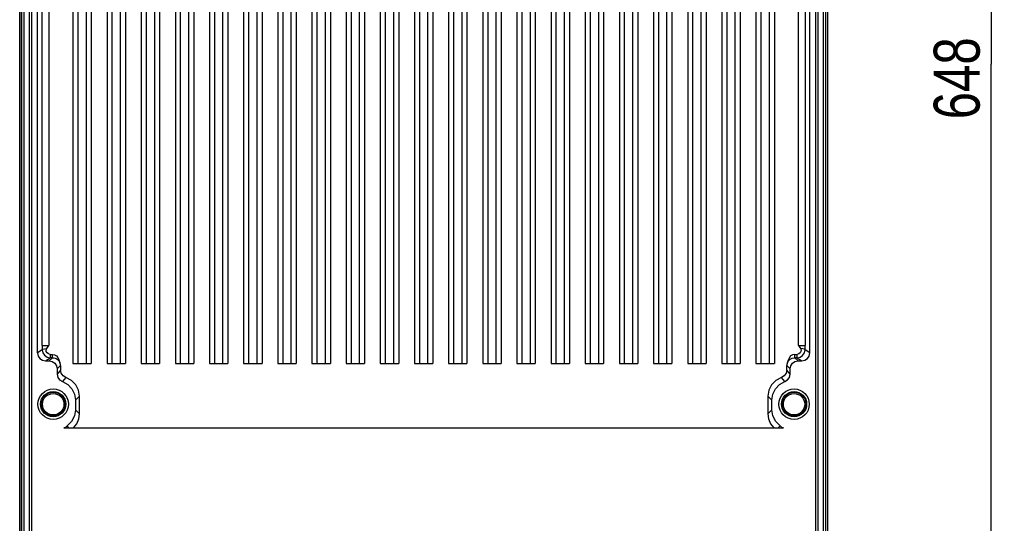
# Model space of a CAD drawing. Extents: x 0 to 594, y 0 to 420.
# Tile 94 of 105: x 391 to 466, y 181 to 219. Entities that reach past the tile are written whole.
import ezdxf

# ---------------------------------------------------------------- set-up
doc = ezdxf.new("R2010")
doc.units = 0
doc.header["$LTSCALE"] = 32.67
doc.layers.get('0').update_dxf_attribs({"linetype": 'CONTINUOUS'})
doc.styles.get("Standard").update_dxf_attribs({"font": 'txt', "width": 0.8})
doc.dimstyles.get("Standard").update_dxf_attribs({"dimtxt": 2.5, "dimasz": 2.5, "dimexe": 1.25, "dimexo": 0.625, "dimtad": 1, "dimcen": 2.5, "dimazin": 3, "dimtfac": 1, "dimtmove": 0, "dimatfit": 3})

# ---------------------------------------------------------------- blocks, each defined once
blk = doc.blocks.new('_FILLED')
at = {"color": 0, "linetype": 'BYBLOCK'}
blk.add_solid([(0, 0), (-1, 0.143), (-1, -0.143)], dxfattribs=at)
blk = doc.blocks.new('*D6')
at = {"color": 2, "linetype": 'CONTINUOUS'}
for p, q in [((450.452, 280.671), (466.059, 280.671)), ((465.059, 280.671), (465.059, 215.871)), ((465.059, 151.071), (465.059, 215.871)), ((451.04, 151.071), (466.059, 151.071))]:
    blk.add_line(p, q, dxfattribs=at)
at = {"color": 2, "linetype": 'CONTINUOUS', "xscale": 3.5, "yscale": 3.5, "zscale": 3.5}
for p, rotation in [((465.059, 280.671), 90), ((465.059, 151.071), 270)]:
    blk.add_blockref('_FILLED', p, dxfattribs=dict(at, rotation=rotation))
at = {"color": 5, "linetype": 'CONTINUOUS', "width": 0.8}
blk.add_text('648', height=3.5, rotation=90, dxfattribs=at).set_placement((464.184, 211.671))

msp = doc.modelspace()

# ---------------------------------------------------------------- linework, layer by layer
at = {"color": 9, "linetype": 'CONTINUOUS'}
for p, q in [((391.844, 155.036), (391.844, 274.106)), ((451.866, 274.106), (451.866, 155.036)), ((391.118, 155.98), (391.118, 273.161)), ((391.239, 273.162), (391.239, 155.98)), ((391.421, 273.162), (391.421, 155.98)), ((452.289, 155.98), (452.289, 273.162)), ((452.471, 155.98), (452.471, 273.162)), ((452.592, 273.161), (452.592, 155.98)), ((392.822, 194.444), (392.822, 260.63)), ((393.322, 260.63), (393.322, 194.444)), ((450.389, 194.444), (450.389, 260.63)), ((450.888, 260.63), (450.888, 194.444)), ((392.822, 194.444), (393.322, 194.444)), ((450.389, 194.444), (450.888, 194.444)), ((392.823, 194.112), (392.461, 193.871)), ((393.06, 193.271), (393.424, 193.513)), ((393.598, 193.513), (393.355, 193.271)), ((393.424, 193.769), (393.424, 193.513)), ((393.598, 193.513), (393.424, 193.513)), ((393.598, 193.513), (393.598, 193.769)), ((450.113, 193.513), (450.113, 193.769)), ((450.287, 193.513), (450.113, 193.513)), ((450.355, 193.271), (450.113, 193.513)), ((450.287, 193.513), (450.287, 193.769)), ((450.287, 193.513), (450.65, 193.271)), ((451.25, 193.871), (450.887, 194.112)), ((393.955, 192.671), (394.205, 192.921)), ((449.506, 192.921), (449.755, 192.671)), ((394.205, 192.568), (393.955, 192.254)), ((449.755, 192.254), (449.506, 192.568)), ((395.655, 189.246), (395.355, 189.546)), ((448.355, 189.546), (448.056, 189.246)), ((394.856, 188.171), (394.712, 188.315)), ((448.998, 188.315), (448.854, 188.171))]:
    msp.add_line(p, q, dxfattribs=at)
at = {"color": 7, "linetype": 'CONTINUOUS'}
for p, q in [((391.995, 274.071), (391.995, 155.071)), ((451.716, 155.071), (451.716, 274.071)), ((391.105, 273.161), (391.105, 155.98)), ((452.605, 273.161), (452.605, 155.98)), ((392.461, 193.871), (392.461, 260.871)), ((451.25, 193.871), (451.25, 260.871)), ((395.155, 260.74), (395.155, 193.071)), ((395.555, 193.071), (395.555, 260.376)), ((396.155, 260.376), (396.155, 193.071)), ((396.555, 260.74), (396.555, 193.071)), ((397.755, 260.74), (397.755, 193.071)), ((398.155, 193.071), (398.155, 260.376)), ((398.755, 260.376), (398.755, 193.071)), ((399.155, 260.74), (399.155, 193.071)), ((400.355, 260.74), (400.355, 193.071)), ((400.755, 193.071), (400.755, 260.376)), ((401.355, 260.376), (401.355, 193.071)), ((401.755, 260.74), (401.755, 193.071)), ((402.955, 260.74), (402.955, 193.071)), ((403.355, 193.071), (403.355, 260.376)), ((403.955, 260.376), (403.955, 193.071)), ((404.355, 260.74), (404.355, 193.071)), ((405.555, 260.74), (405.555, 193.071)), ((405.955, 193.071), (405.955, 260.376)), ((406.555, 260.376), (406.555, 193.071)), ((406.955, 260.74), (406.955, 193.071)), ((408.155, 260.74), (408.155, 193.071)), ((408.555, 193.071), (408.555, 260.376)), ((409.155, 260.376), (409.155, 193.071)), ((409.555, 260.74), (409.555, 193.071)), ((410.755, 260.74), (410.755, 193.071)), ((411.155, 193.071), (411.155, 260.376)), ((411.755, 260.376), (411.755, 193.071)), ((412.155, 260.74), (412.155, 193.071)), ((413.355, 260.74), (413.355, 193.071)), ((413.755, 193.071), (413.755, 260.376)), ((414.355, 260.376), (414.355, 193.071)), ((414.755, 260.74), (414.755, 193.071)), ((415.955, 260.74), (415.955, 193.071)), ((416.355, 193.071), (416.355, 260.376)), ((416.955, 260.376), (416.955, 193.071)), ((417.355, 260.74), (417.355, 193.071)), ((418.555, 260.74), (418.555, 193.071)), ((418.955, 193.071), (418.955, 260.376)), ((419.555, 260.376), (419.555, 193.071)), ((419.955, 260.74), (419.955, 193.071)), ((421.155, 260.74), (421.155, 193.071)), ((421.555, 193.071), (421.555, 260.376)), ((422.155, 260.376), (422.155, 193.071)), ((422.555, 260.74), (422.555, 193.071)), ((423.755, 260.74), (423.755, 193.071)), ((424.155, 193.071), (424.155, 260.376)), ((424.755, 260.376), (424.755, 193.071)), ((425.155, 260.74), (425.155, 193.071)), ((426.355, 260.74), (426.355, 193.071)), ((426.755, 193.071), (426.755, 260.376)), ((427.355, 260.376), (427.355, 193.071)), ((427.755, 260.74), (427.755, 193.071)), ((428.955, 260.74), (428.955, 193.071)), ((429.355, 193.071), (429.355, 260.376)), ((429.955, 260.376), (429.955, 193.071)), ((430.355, 260.74), (430.355, 193.071)), ((431.555, 260.74), (431.555, 193.071)), ((431.955, 193.071), (431.955, 260.376)), ((432.555, 260.376), (432.555, 193.071)), ((432.955, 260.74), (432.955, 193.071)), ((434.155, 260.74), (434.155, 193.071)), ((434.555, 193.071), (434.555, 260.376)), ((435.155, 260.376), (435.155, 193.071)), ((435.555, 260.74), (435.555, 193.071)), ((436.755, 260.74), (436.755, 193.071)), ((437.155, 193.071), (437.155, 260.376)), ((437.755, 260.376), (437.755, 193.071)), ((438.155, 260.74), (438.155, 193.071)), ((439.355, 260.74), (439.355, 193.071)), ((439.755, 193.071), (439.755, 260.376)), ((440.355, 260.376), (440.355, 193.071)), ((440.755, 260.74), (440.755, 193.071)), ((441.955, 260.74), (441.955, 193.071)), ((442.355, 193.071), (442.355, 260.376)), ((442.955, 260.376), (442.955, 193.071)), ((443.355, 260.74), (443.355, 193.071)), ((444.555, 260.74), (444.555, 193.071)), ((444.955, 193.071), (444.955, 260.376)), ((445.555, 260.376), (445.555, 193.071)), ((445.955, 260.74), (445.955, 193.071)), ((447.155, 260.74), (447.155, 193.071)), ((447.555, 193.071), (447.555, 260.376)), ((448.155, 260.376), (448.155, 193.071)), ((448.555, 260.74), (448.555, 193.071)), ((393.424, 193.769), (393.598, 193.769)), ((450.113, 193.769), (450.287, 193.769)), ((393.06, 193.271), (393.355, 193.271)), ((393.955, 192.671), (393.955, 192.254)), ((394.205, 192.921), (394.205, 192.568)), ((395.155, 193.071), (396.555, 193.071)), ((397.755, 193.071), (399.155, 193.071)), ((400.355, 193.071), (401.755, 193.071)), ((402.955, 193.071), (404.355, 193.071)), ((405.555, 193.071), (406.955, 193.071)), ((408.155, 193.071), (409.555, 193.071)), ((410.755, 193.071), (412.155, 193.071)), ((413.355, 193.071), (414.755, 193.071)), ((415.955, 193.071), (417.355, 193.071)), ((418.555, 193.071), (419.955, 193.071)), ((421.155, 193.071), (422.555, 193.071)), ((423.755, 193.071), (425.155, 193.071)), ((426.355, 193.071), (427.755, 193.071)), ((428.955, 193.071), (430.355, 193.071)), ((431.555, 193.071), (432.955, 193.071)), ((434.155, 193.071), (435.555, 193.071)), ((436.755, 193.071), (438.155, 193.071)), ((439.355, 193.071), (440.755, 193.071)), ((441.955, 193.071), (443.355, 193.071)), ((444.555, 193.071), (445.955, 193.071)), ((447.155, 193.071), (448.555, 193.071)), ((449.506, 192.568), (449.506, 192.921)), ((449.755, 192.254), (449.755, 192.671)), ((450.355, 193.271), (450.65, 193.271)), ((394.619, 191.998), (394.355, 191.689)), ((449.355, 191.689), (449.091, 191.998)), ((395.655, 190.572), (395.355, 190.275)), ((395.655, 189.246), (395.655, 190.572)), ((448.355, 190.275), (448.056, 190.572)), ((448.056, 190.572), (448.056, 189.246)), ((395.355, 190.275), (395.355, 189.546)), ((448.355, 189.546), (448.355, 190.275)), ((394.472, 188.171), (449.238, 188.171))]:
    msp.add_line(p, q, dxfattribs=at)
at = {"color": 9, "linetype": 'CONTINUOUS'}
for points in [[(392.822, 194.444), (392.822, 194.333), (392.823, 194.222), (392.823, 194.112)], [(392.823, 194.112), (392.868, 194.156), (392.987, 194.193), (393.165, 194.216)], [(450.887, 194.112), (450.842, 194.156), (450.723, 194.193), (450.545, 194.216)], [(450.887, 194.112), (450.888, 194.222), (450.888, 194.333), (450.888, 194.444)], [(392.823, 194.112), (392.87, 193.881), (392.991, 193.698), (393.187, 193.562), (393.424, 193.513)], [(393.598, 193.513), (393.699, 193.504), (393.794, 193.48), (393.88, 193.444), (393.957, 193.396), (394.023, 193.341), (394.079, 193.279), (394.125, 193.214), (394.16, 193.148)], [(449.55, 193.147), (449.624, 193.27), (449.748, 193.392), (449.913, 193.479), (450.113, 193.513)], [(450.287, 193.513), (450.519, 193.56), (450.707, 193.685), (450.839, 193.877), (450.887, 194.112)], [(394.572, 188.171), (394.591, 188.199), (394.612, 188.225), (394.634, 188.25)], [(449.076, 188.25), (449.099, 188.225), (449.12, 188.199), (449.139, 188.171)]]:
    msp.add_lwpolyline(points, dxfattribs=at)
at = {"color": 7, "linetype": 'CONTINUOUS'}
for points in [[(393.424, 193.769), (393.296, 193.797), (393.193, 193.873), (393.133, 193.982), (393.123, 194.104), (393.165, 194.216)], [(393.165, 194.216), (393.216, 194.292), (393.268, 194.368), (393.322, 194.444)], [(450.545, 194.216), (450.588, 194.103), (450.578, 193.983), (450.519, 193.875), (450.417, 193.798), (450.287, 193.769)], [(450.389, 194.444), (450.442, 194.368), (450.495, 194.292), (450.545, 194.216)], [(392.461, 193.871), (392.507, 193.639), (392.636, 193.447), (392.829, 193.317), (393.06, 193.271)], [(393.598, 193.769), (393.76, 193.741), (393.903, 193.657), (394.01, 193.529), (394.087, 193.354), (394.16, 193.148)], [(450.113, 193.769), (449.934, 193.734), (449.792, 193.644), (449.679, 193.488), (449.611, 193.316), (449.55, 193.147)], [(450.65, 193.271), (450.881, 193.317), (451.074, 193.447), (451.204, 193.639), (451.25, 193.871)], [(393.355, 193.271), (393.587, 193.225), (393.78, 193.095), (393.909, 192.902), (393.955, 192.671)], [(394.205, 192.921), (394.2, 192.998), (394.185, 193.074), (394.16, 193.148)], [(449.55, 193.147), (449.526, 193.074), (449.511, 192.998), (449.506, 192.921)], [(449.755, 192.671), (449.802, 192.902), (449.931, 193.095), (450.124, 193.225), (450.355, 193.271)], [(393.955, 192.254), (394.005, 192.014), (394.146, 191.816), (394.355, 191.689)], [(394.619, 191.998), (394.403, 192.123), (394.257, 192.324), (394.205, 192.568)], [(395.655, 190.572), (395.581, 191.037), (395.369, 191.453), (395.039, 191.783), (394.619, 191.998)], [(449.091, 191.998), (448.672, 191.783), (448.342, 191.453), (448.13, 191.037), (448.056, 190.572)], [(449.506, 192.568), (449.454, 192.324), (449.308, 192.123), (449.091, 191.998)], [(449.355, 191.689), (449.565, 191.816), (449.705, 192.014), (449.755, 192.254)], [(394.355, 191.689), (394.762, 191.469), (395.08, 191.141), (395.284, 190.731), (395.355, 190.275)], [(448.355, 190.275), (448.426, 190.731), (448.631, 191.141), (448.949, 191.469), (449.355, 191.689)], [(395.355, 189.546), (395.279, 189.073), (395.057, 188.648), (394.712, 188.315)], [(395.201, 188.171), (395.453, 188.487), (395.604, 188.845), (395.655, 189.246)], [(448.056, 189.246), (448.106, 188.845), (448.258, 188.487), (448.51, 188.171)], [(448.998, 188.315), (448.654, 188.648), (448.432, 189.073), (448.355, 189.546)], [(394.634, 188.25), (394.582, 188.208), (394.527, 188.181), (394.472, 188.171)], [(394.712, 188.315), (394.685, 188.295), (394.659, 188.273), (394.634, 188.25)], [(449.076, 188.25), (449.051, 188.273), (449.025, 188.295), (448.998, 188.315)], [(449.238, 188.171), (449.183, 188.181), (449.128, 188.208), (449.076, 188.25)]]:
    msp.add_lwpolyline(points, dxfattribs=at)
for centre, radius in [((393.655, 189.971), 1.158), ((393.655, 189.971), 0.958), ((450.055, 189.971), 1.158), ((450.055, 189.971), 0.958)]:
    msp.add_circle(centre, radius, dxfattribs=at)
at = {"color": 9, "linetype": 'CONTINUOUS'}
for centre, radius in [((393.655, 189.971), 0.915), ((393.655, 189.971), 0.815), ((450.055, 189.971), 0.915), ((450.055, 189.971), 0.815)]:
    msp.add_circle(centre, radius, dxfattribs=at)

# ---------------------------------------------------------------- dimensions: what is measured, and where the dimension line sits
at = {"color": 2, "linetype": 'CONTINUOUS'}
dim = msp.add_linear_dim(base=(465.059, 151.071), p1=(450.452, 280.671), p2=(451.04, 151.071), angle=270, dimstyle='Standard', dxfattribs=at)
dim.commit()
dim.dimension.update_dxf_attribs({"geometry": '*D6', "text_midpoint": (462.434, 215.871), "dimtype": 128})

doc.saveas('drawing.dxf')
